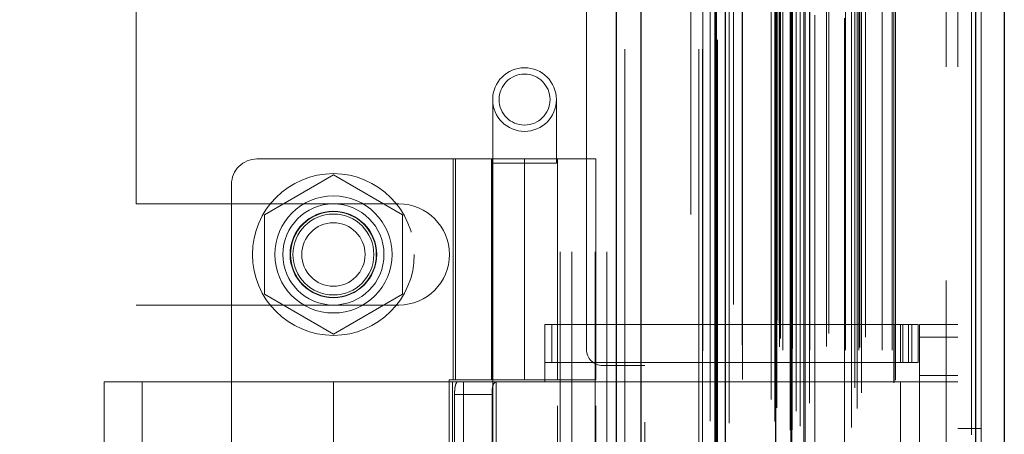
# Model space of a CAD drawing. Header units: inches. Extents: x 0.2 to 10.8, y 0.2 to 8.2.
# Tile 36 of 146: x 1.8995 to 2.1024, y 3.5888 to 3.6743. Entities that reach past the tile are written whole.
import ezdxf

# ---------------------------------------------------------------- set-up
doc = ezdxf.new("R2010")
doc.units = ezdxf.units.IN
doc.header["$MEASUREMENT"] = 0
doc.linetypes.add('HIDDEN', pattern=[0.075, 0.05, -0.025])
doc.layers.add('DIMENSIONS', color=140, linetype='Continuous')
doc.styles.add('SLDTEXTSTYLE0', font='TXT', dxfattribs={"width": 0.7})
doc.dimstyles.new('SLDDIMSTYLE1', dxfattribs={"dimtxt": 0.084961, "dimasz": 0.13, "dimexe": 0, "dimexo": 0.0625, "dimgap": 0.02124, "dimtad": 0, "dimtih": 1, "dimtoh": 1, "dimlfac": 15, "dimrnd": 1e-09, "dimzin": 12, "dimdsep": 46, "dimtxsty": 'SLDTEXTSTYLE0', "dimsah": 1, "dimcen": 0.09, "dimadec": 0, "dimazin": 3, "dimtfac": 1, "dimtmove": 0, "dimatfit": 0, "dimfxl": 0, "dimfrac": 2, "dimtolj": 1, "dimtzin": 12, "dimarcsym": 0})

# ---------------------------------------------------------------- blocks, each defined once
blk = doc.blocks.new('_D_6')
at = {"layer": 'DIMENSIONS'}
for p, q in [((0.72529, 3.7679), (0.72529, 4.0179)), ((1.9172, 3.7679), (0.60029, 3.7679)), ((0.56371, 3.56224), (0.53518, 3.56224)), ((0.53518, 3.56224), (0.53518, 3.42721)), ((0.88686, 3.56224), (0.91539, 3.56224)), ((0.91539, 3.56224), (0.91539, 3.42721)), ((0.53518, 3.42721), (0.56371, 3.42721)), ((0.91539, 3.42721), (0.88686, 3.42721)), ((1.9172, 3.32643), (0.60029, 3.32643)), ((0.72529, 3.32643), (0.72529, 3.07643))]:
    blk.add_line(p, q, dxfattribs=at)
for points in [[(0.72529, 3.7679), (0.74529, 3.8979), (0.70529, 3.8979)], [(0.72529, 3.32643), (0.70529, 3.19643), (0.74529, 3.19643)]]:
    blk.add_solid(points, dxfattribs=at)
at = {"layer": 'DIMENSIONS', "char_height": 0.083333, "attachment_point": 1, "style": 'SLDTEXTSTYLE0'}
for s, insert in [('6.62', (0.59905, 3.68868)), ('168.2', (0.56371, 3.53463))]:
    blk.add_mtext(s, dxfattribs=dict(at, insert=insert))
blk = doc.blocks.new('_D_7')
at = {"layer": 'DIMENSIONS'}
for p, q in [((0.55067, 4.37012), (0.52214, 4.37012)), ((0.52214, 4.37012), (0.52214, 4.23509)), ((0.87382, 4.37012), (0.90235, 4.37012)), ((0.90235, 4.37012), (0.90235, 4.23509)), ((1.02699, 4.37012), (1.10274, 4.37012)), ((1.10274, 4.37012), (1.10274, 4.12183)), ((0.52214, 4.23509), (0.55067, 4.23509)), ((0.90235, 4.23509), (0.87382, 4.23509)), ((1.9172, 4.12183), (0.97774, 4.12183)), ((1.9172, 3.7679), (0.97774, 3.7679)), ((1.10274, 3.7679), (1.10274, 3.5179))]:
    blk.add_line(p, q, dxfattribs=at)
for points in [[(1.10274, 4.12183), (1.12274, 4.25183), (1.08274, 4.25183)], [(1.10274, 3.7679), (1.08274, 3.6379), (1.12274, 3.6379)]]:
    blk.add_solid(points, dxfattribs=at)
at = {"layer": 'DIMENSIONS', "char_height": 0.083333, "attachment_point": 1, "style": 'SLDTEXTSTYLE0'}
for s, insert in [('5.31', (0.58601, 4.49656)), ('134.8', (0.55067, 4.34251))]:
    blk.add_mtext(s, dxfattribs=dict(at, insert=insert))

msp = doc.modelspace()

# ---------------------------------------------------------------- linework, layer by layer
at = {"color": 7, "linetype": 'Continuous', "lineweight": 25}
for p, q in [((2.0225041, 3.1682289), (2.0225041, 5.5248924)), ((2.0275952, 3.1682289), (2.0275952, 5.5239482)), ((2.042856, 3.1682289), (2.042856, 5.5167693)), ((2.0449648, 3.1682289), (2.0449648, 5.5165622)), ((2.0552073, 5.4959989), (2.0552073, 3.1891124)), ((2.096424, 5.4887313), (2.096424, 3.19638)), ((2.1023738, 5.4863751), (2.1023738, 3.1987362))]:
    msp.add_line(p, q, dxfattribs=at)
at = {"color": 7, "linetype": 'HIDDEN', "lineweight": 18}
for p, q in [((2.0225041, 5.5248924), (2.0225041, 3.1682289)), ((2.0225041, 5.5248924), (2.0225041, 3.1682289)), ((2.0225041, 3.1682289), (2.0225041, 5.5248924)), ((2.0242011, 3.1682289), (2.0242011, 5.5239482)), ((2.0242011, 3.1682289), (2.0242011, 5.5239482)), ((2.0275952, 3.1682289), (2.0275952, 5.5239482)), ((2.0394619, 3.1682289), (2.0394619, 5.5167693)), ((2.0394619, 3.1682289), (2.0394619, 5.5167693)), ((2.0401648, 3.1682289), (2.0401648, 5.5165622)), ((2.042856, 3.1682289), (2.042856, 5.5167693)), ((2.0430594, 3.1791361), (2.0430594, 5.5059752)), ((2.0585877, 3.1864452), (2.0585877, 5.4986661)), ((2.0585877, 3.1864452), (2.0585877, 5.4986661)), ((2.0543738, 5.4959989), (2.0543738, 3.1891124)), ((2.0582475, 3.1896485), (2.0582475, 5.4954628)), ((2.0586552, 3.1897204), (2.0586552, 5.4953909)), ((2.0456636, 3.1911031), (2.0456636, 5.4940122)), ((2.059504, 5.4936145), (2.059504, 3.1914736)), ((2.0602979, 3.1905001), (2.0602979, 5.4946112)), ((2.0417735, 5.4915684), (2.0417735, 3.1935338)), ((2.0551254, 5.4914436), (2.0551254, 3.1936677)), ((2.0551469, 3.1934999), (2.0551469, 5.4916114)), ((2.0720375, 3.1941511), (2.0720375, 5.4909602)), ((2.0555081, 3.1942708), (2.0555081, 5.4908405)), ((2.0555081, 3.1942708), (2.0555081, 5.4908405)), ((2.0622162, 3.1952237), (2.0622162, 5.4898891)), ((2.0708923, 5.490221), (2.0708923, 3.1948936)), ((2.0603227, 3.1965378), (2.0603227, 5.4885735)), ((2.0729819, 3.1973776), (2.0729819, 5.4877364)), ((2.0955905, 5.4887313), (2.0955905, 3.19638)), ((2.0955905, 3.19638), (2.0955905, 5.4887313)), ((2.096424, 3.19638), (2.096424, 5.4887313)), ((2.0484129, 3.2001216), (2.0484129, 5.48499)), ((2.0715701, 3.198393), (2.0715701, 5.4867183)), ((2.0795836, 3.1994349), (2.0795836, 5.4856764)), ((2.0799298, 3.2000195), (2.0799298, 5.4850918)), ((2.0975738, 5.4863751), (2.0975738, 3.1987362)), ((2.0427103, 5.4792226), (2.0427103, 3.2058884)), ((2.0567193, 3.2061933), (2.0567193, 5.478918)), ((2.0567193, 3.2061933), (2.0567193, 5.478918)), ((2.0583782, 5.478918), (2.0583782, 3.2061933)), ((2.0583782, 3.2061933), (2.0583782, 5.478918)), ((2.0613782, 3.2061933), (2.0613782, 5.478918)), ((2.0613782, 5.478918), (2.0613782, 3.2061933)), ((2.0623167, 3.2061933), (2.0623167, 5.478918)), ((2.0696532, 3.2061933), (2.0696532, 5.478918)), ((2.0724092, 3.2061933), (2.0724092, 5.478918)), ((2.0772371, 3.2061933), (2.0772371, 5.478918)), ((2.0792632, 3.2061933), (2.0792632, 5.478918)), ((2.0792632, 3.2061933), (2.0792632, 5.478918)), ((2.0560449, 3.2068599), (2.0560449, 5.4782514)), ((2.0560449, 3.2068599), (2.0560449, 5.4782514)), ((2.0587115, 3.2065266), (2.0587115, 5.4785847)), ((2.0610449, 5.4785847), (2.0610449, 3.2065266)), ((2.0657556, 3.2069265), (2.0657556, 5.4782179)), ((2.0725789, 3.2067245), (2.0725789, 5.4783891)), ((2.0562404, 3.208589), (2.0562404, 5.4765223)), ((2.0633494, 5.4752652), (2.0633494, 3.2098347)), ((2.0661935, 3.2096294), (2.0661935, 5.4754819)), ((2.0661935, 3.2096294), (2.0661935, 5.4754819)), ((2.0737905, 3.208886), (2.0737905, 5.4762253)), ((2.0555508, 3.2123422), (2.0555508, 5.4727691)), ((2.0555508, 3.2123422), (2.0555508, 5.4727691)), ((2.0559885, 3.2117238), (2.0559885, 5.4733875)), ((2.0559885, 3.2117238), (2.0559885, 5.4733875)), ((2.0694382, 5.4746017), (2.0694382, 3.2105106)), ((2.0432902, 5.47012), (2.0432902, 3.2150026)), ((2.0432902, 5.4700919), (2.0432902, 3.2149916)), ((2.0465973, 3.2156146), (2.0465973, 5.4694967)), ((2.0377648, 3.2341622), (2.0377648, 5.4508955)), ((2.0377648, 3.2341622), (2.0377648, 5.4508955)), ((2.0377648, 3.2341622), (2.0377648, 5.4508955)), ((2.0377648, 3.2341622), (2.0377648, 5.4508955)), ((2.0903738, 3.264589), (2.0903738, 5.4205223)), ((2.0903738, 3.264589), (2.0903738, 5.4205223)), ((2.0903738, 5.4205223), (2.0903738, 3.264589)), ((2.0903738, 5.4205223), (2.0903738, 3.264589)), ((2.0927738, 3.264589), (2.0927738, 5.4205223)), ((2.0162982, 4.2833955), (2.0162982, 3.6063289)), ((2.0108982, 3.3264289), (2.0108982, 3.7678955)), ((2.0108982, 3.3264289), (2.0108982, 3.7678955)), ((2.0132982, 3.3264289), (2.0132982, 3.7678955)), ((2.0180982, 3.3264289), (2.0180982, 3.7678955)), ((2.0204982, 3.3264289), (2.0204982, 3.7678955)), ((2.0204982, 3.3264289), (2.0204982, 3.7678955)), ((1.9234982, 3.6363122), (1.9234982, 3.7021039)), ((1.9969732, 3.6578357), (1.9969732, 3.6447123)), ((2.0100966, 3.6447123), (2.0100966, 3.6578357)), ((2.0035349, 3.6455942), (1.9484168, 3.6455942)), ((1.9888368, 3.6455942), (1.9888368, 3.6000562)), ((1.9893376, 3.6000562), (1.9893376, 3.6455942)), ((1.9967108, 3.6455942), (1.9967108, 3.6000562)), ((1.9969433, 3.6455942), (1.9969433, 3.6000562)), ((2.0035349, 3.6455942), (2.0035349, 3.6000562)), ((2.0035349, 3.6455942), (2.0182331, 3.6455942)), ((2.0035349, 3.6000562), (2.0035349, 3.6455942)), ((2.0103591, 3.6000562), (2.0103591, 3.6455942)), ((2.0182331, 3.6000562), (2.0182331, 3.6455942)), ((1.9969732, 3.6447123), (2.0100966, 3.6447123)), ((1.9969732, 3.6447123), (1.9969732, 3.4478619)), ((2.0100966, 3.4478619), (2.0100966, 3.6447123)), ((1.9641648, 3.6422923), (1.9499648, 3.6340939)), ((1.9783648, 3.6340939), (1.9641648, 3.6422923)), ((1.9431675, 3.6403449), (1.9431675, 3.4539932)), ((1.9234982, 3.6363122), (1.9776648, 3.6363122)), ((1.9499648, 3.6340939), (1.9499648, 3.6176972)), ((1.9783648, 3.6176972), (1.9783648, 3.6340939)), ((1.9499648, 3.6176972), (1.9641648, 3.6094988)), ((1.9641648, 3.6094988), (1.9783648, 3.6176972)), ((1.9234982, 3.4788455), (1.9234982, 3.6154789)), ((1.9234982, 3.6154789), (1.9776648, 3.6154789)), ((2.0077344, 3.6114735), (2.0796504, 3.6114735)), ((2.0077344, 3.5996625), (2.0077344, 3.6114735)), ((2.0091688, 3.6035995), (2.0091688, 3.6114735)), ((2.0796504, 3.5996625), (2.0796504, 3.6114735)), ((2.0796504, 3.6114735), (2.0809627, 3.6114735)), ((2.0809627, 3.6114735), (2.0809627, 3.6035995)), ((2.0809627, 3.6114735), (2.0833249, 3.6114735)), ((2.0814517, 3.6035995), (2.0814517, 3.6114735)), ((2.082642, 3.6035995), (2.082642, 3.6114735)), ((2.0833249, 3.6035995), (2.0833249, 3.6114735)), ((2.0833249, 3.6114735), (2.0846373, 3.6114735)), ((2.0833249, 3.6035995), (2.0833249, 3.6114735)), ((2.0846373, 3.6035995), (2.0846373, 3.6114735)), ((2.0927738, 3.6114735), (2.0848998, 3.6114735)), ((2.0848998, 3.6088488), (2.0848998, 3.6114735)), ((2.0927738, 3.6088488), (2.0848998, 3.6088488)), ((2.0848998, 3.6088488), (2.0848998, 3.6009748)), ((2.0927738, 3.6088488), (2.0848998, 3.6088488)), ((2.0077344, 3.6035995), (2.0796504, 3.6035995)), ((2.0282982, 3.6029955), (2.0196315, 3.6029955)), ((2.0282982, 3.4913289), (2.0282982, 3.6029955)), ((2.0809627, 3.6035995), (2.0796504, 3.6035995)), ((2.0833249, 3.6035995), (2.0809627, 3.6035995)), ((2.0846373, 3.6035995), (2.0833249, 3.6035995)), ((2.0848998, 3.5996625), (2.0848998, 3.6009748)), ((2.0848998, 3.6009748), (2.0927738, 3.6009748)), ((1.9641648, 3.5996625), (1.9169207, 3.5996625)), ((1.9169207, 3.5996625), (1.9169207, 3.5756571)), ((1.9247948, 3.5996625), (1.9247948, 3.5762256)), ((1.9641648, 3.5996625), (1.9641648, 3.5756571)), ((1.9886875, 3.5996625), (1.9641648, 3.5996625)), ((1.9641648, 3.5996625), (1.9641648, 3.5756571)), ((1.9641648, 3.5996625), (1.9641648, 3.5762256)), ((1.9641648, 3.5996625), (1.9641648, 3.5762256)), ((1.9880253, 3.6000562), (2.0035349, 3.6000562)), ((1.9880253, 3.6000562), (1.9880253, 3.4942819)), ((1.9886875, 3.5996625), (1.9886875, 3.4946756)), ((1.9909371, 3.5996625), (1.9886875, 3.5996625)), ((1.9886875, 3.5996625), (1.9886875, 3.4946756)), ((1.9909371, 3.5996625), (1.9909371, 3.4946756)), ((2.0182331, 3.5996625), (1.9909371, 3.5996625)), ((1.997686, 3.5996625), (1.997686, 3.4946756)), ((2.0182331, 3.6000562), (2.0035349, 3.6000562)), ((2.0103591, 3.4946756), (2.0103591, 3.5996625)), ((2.0182331, 3.4946756), (2.0182331, 3.5996625)), ((2.0182331, 3.5996625), (2.0796504, 3.5996625)), ((2.0182331, 3.5996625), (2.0796504, 3.5996625)), ((2.0809627, 3.5996625), (2.0796504, 3.5996625)), ((2.0809627, 3.5996625), (2.0809627, 3.4946756)), ((2.0927738, 3.5996625), (2.0809627, 3.5996625)), ((2.0809627, 3.5996625), (2.0809627, 3.4946756)), ((2.0848998, 3.5996625), (2.0848998, 3.4946756)), ((1.9891231, 3.5970378), (1.9891231, 3.4973003)), ((1.9891231, 3.5970378), (1.9968437, 3.5970378)), ((1.9968437, 3.5970378), (1.9968437, 3.4973003)), ((2.0975738, 3.5900556), (2.0927738, 3.5900556))]:
    msp.add_line(p, q, dxfattribs=at)
at = {"color": 7, "linetype": 'HIDDEN', "lineweight": 18, "flags": 128}
for points in [[(2.0402536, 5.5060209), (2.0402533, 4.3517529), (2.0402536, 3.1790906)], [(2.0402536, 5.50602), (2.0402533, 4.3304691), (2.0402536, 3.1790879)], [(2.0417734, 5.4915882), (2.0417734, 4.3896087), (2.0417734, 3.1935247)], [(2.0427103, 5.4792232), (2.0427097, 4.3183776), (2.0427103, 3.2059021)], [(2.0484031, 3.207252), (2.0484033, 4.3333438), (2.0484031, 5.4778582)]]:
    msp.add_lwpolyline(points, dxfattribs=at)
at = {"color": 7, "linetype": 'HIDDEN', "lineweight": 18}
for centre, radius in [((2.0035349, 3.6578357), 0.0065617), ((2.0035349, 3.6578357), 0.0052493), ((1.9641648, 3.6258955), 0.0166667), ((1.9641648, 3.6259092), 0.0120735), ((1.9641648, 3.6258955), 0.0104167), ((1.9641648, 3.6259092), 0.0089239), ((1.9641648, 3.6258955), 0.0088333), ((1.9641648, 3.6258955), 0.0083333), ((1.9641648, 3.6258955), 0.00653)]:
    msp.add_circle(centre, radius, dxfattribs=at)
for centre, radius, start, end in [((1.9484168, 3.6403449), 0.0052493, 90, 180), ((1.9776648, 3.6258955), 0.0104167, 270, 90), ((2.0196315, 3.6063289), 0.0033333, 180, 270)]:
    msp.add_arc(centre, radius, start, end, dxfattribs=at)
for points in [[(1.9891231, 3.5970378), (1.9891231, 3.5973855), (1.9891362, 3.5977268), (1.9891917, 3.5983638), (1.9892345, 3.5986556), (1.9893551, 3.5991397), (1.9894343, 3.5993346), (1.9896269, 3.5995945), (1.9897422, 3.5996625), (1.9898703, 3.5996625)], [(1.997874, 3.5996625), (1.9976775, 3.5996625), (1.997507, 3.5996018), (1.9972283, 3.5993501), (1.9971217, 3.5991587), (1.9969674, 3.598675), (1.9969181, 3.5983796), (1.9968569, 3.5977392), (1.9968437, 3.5973899), (1.9968437, 3.5970378)]]:
    msp.add_open_spline(points, degree=3, knots=[0, 0, 0, 0, 0.25, 0.25, 0.5, 0.5, 0.75, 0.75, 1, 1, 1, 1], dxfattribs=at)

# ---------------------------------------------------------------- dimensions: what is measured, and where the dimension line sits
at = {"layer": 'DIMENSIONS'}
for base, p2, picture, middle in [((1.102739, 4.1218289), (1.9671982, 4.1218289), '_D_7', (1.102739, 4.3701175)), ((0.7252851, 3.3264289), (1.9671982, 3.3264289), '_D_6', (0.7252851, 3.5622414))]:
    dim = msp.add_linear_dim(base=base, p1=(1.9671982, 3.7678955), p2=p2, angle=90, dimstyle='SLDDIMSTYLE1', dxfattribs=at)
    dim.commit()
    dim.dimension.update_dxf_attribs({"geometry": picture, "text_midpoint": middle, "dimtype": 160})

doc.saveas('drawing.dxf')
